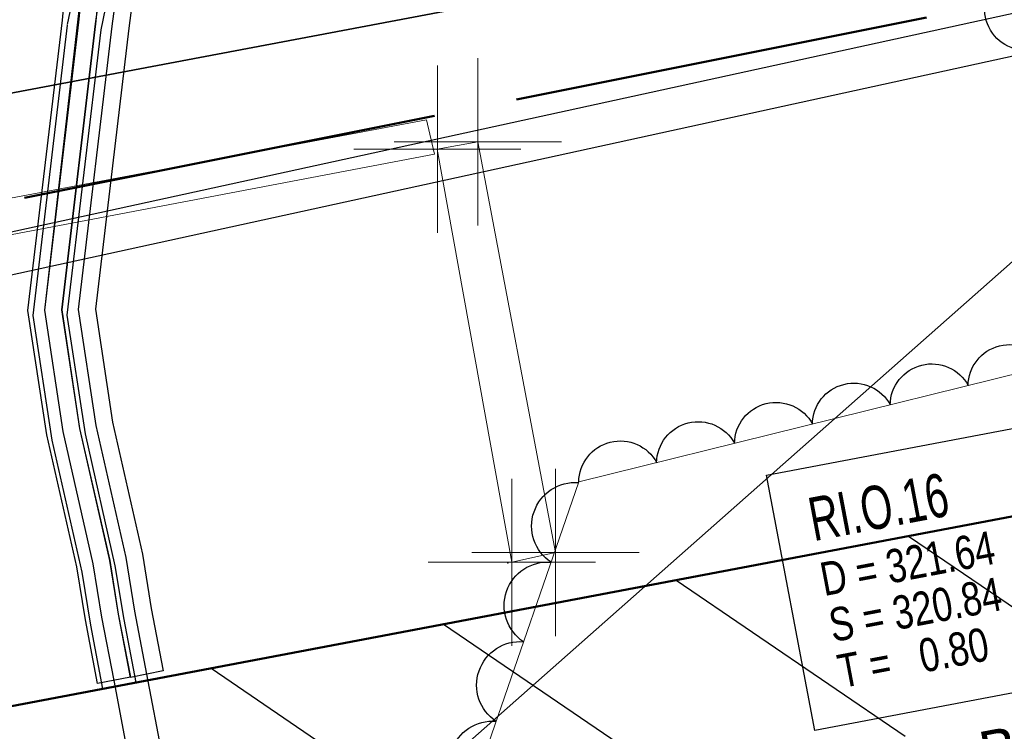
# Model space of a CAD drawing. Extents: x 3503752 to 3504470, y 5375172 to 5375556.
# Tile 9 of 77: x 3504222.39 to 3504228.28, y 5375383.42 to 5375387.68. Entities that reach past the tile are written whole.
import ezdxf

# ---------------------------------------------------------------- set-up
doc = ezdxf.new("R2010")
doc.units = 0
doc.header["$MEASUREMENT"] = 0
for name, pattern in [('202', [2.64, 1.75, -0.38, 0.13, -0.38]), ('33', [12, 4, -8]), ('4', [6, 2.5, -0.5, 2.5, -0.5])]:
    doc.linetypes.add(name, pattern=pattern)
for name, color, linetype in [('$_LISY_$_TMP', 7, 'Continuous'), ('4WB_DB-KANAL', 7, 'Continuous'), ('4WB_G_LEITUNG', 7, 'Continuous'), ('4WB_G_SCHUTZROHR', 7, 'Continuous'), ('4WB_WV_LEITUNG', 7, 'Continuous'), ('4WB_WV_SCHUTZROH', 7, 'Continuous'), ('68_BL_KANALPKT', 7, 'Continuous'), ('_4WP_ALLGEMEIN', 7, 'Continuous'), ('_4WP_DB_KAB_ABBR', 7, 'Continuous'), ('_4WP_KANCAD-T', 7, 'Continuous'), ('_4WP_NEUEGRENZE', 7, 'Continuous'), ('_4WP_STADT_FTT3', 7, 'Continuous'), ('K_GEBAEUDE', 7, 'Continuous'), ('PUNKTHOEHENATTDEF', 7, 'Continuous'), ('PUNKTNUMMERNATTDEF', 7, 'Continuous'), ('PUNKTSPEZIFIKATION', 7, 'Continuous'), ('V_ENTWR', 7, 'Continuous'), ('V_TREPPE', 7, 'Continuous'), ('VL_LEERROHR', 7, 'Continuous')]:
    doc.layers.add(name, color=color, linetype=linetype)
doc.styles.add('101', font='TXT', dxfattribs={"width": 0.7, "height": 0.26})
doc.styles.add('102', font='TXT', dxfattribs={"width": 0.8, "height": 0.2})
doc.styles.add('121', font='ARIAL.TTF', dxfattribs={"height": 0.24})

# ---------------------------------------------------------------- blocks, each defined once
blk = doc.blocks.new('_X71')
at = {"color": 252, "linetype": 'Continuous', "lineweight": 25}
for p, q in [((50.8193, 24.2585), (52.1879, 23.327)), ((49.4291, 23.995), (50.7996, 23.0622)), ((48.0389, 23.7315), (49.4113, 22.7975)), ((46.6487, 23.468), (48.7495, 22.0383))]:
    blk.add_line(p, q, dxfattribs=at)
blk = doc.blocks.new('PUNKT')
blk.add_point((0, 0))
at = {"layer": 'PUNKTHOEHENATTDEF', "linetype": 'Continuous', "flags": 1}
blk.add_attdef('PUNKTHOEHE', (1, -0.5), '', height=0.8, dxfattribs=at)
at = {"layer": 'PUNKTNUMMERNATTDEF', "linetype": 'Continuous', "flags": 1}
blk.add_attdef('PUNKTNUMMER', (1, 0.5), '', height=0.8, dxfattribs=at)
at = {"layer": 'PUNKTSPEZIFIKATION', "linetype": 'Continuous', "flags": 1}
blk.add_attdef('PUNKTSPEZIFIKATION', (1, -1.5), '', height=0.8, dxfattribs=at)
blk = doc.blocks.new('2024')
at = {"color": 42, "linetype": 'Continuous', "lineweight": 13}
for p, q in [((0.000302, 0.999644), (0.000302, -1.000356)), ((-0.999698, -0.000356), (1.000302, -0.000356))]:
    blk.add_line(p, q, dxfattribs=at)
blk = doc.blocks.new('ALG_00201')
at = {"color": 6, "linetype": 'Continuous', "lineweight": 25}
blk.add_lwpolyline([(-0.998498, -0.002532, -0.774313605), (1.001502, -0.002532)], format="xyb", dxfattribs=at)

msp = doc.modelspace()

# ---------------------------------------------------------------- linework, layer by layer
at = {"layer": '4WB_DB-KANAL', "color": 7, "linetype": 'Continuous', "lineweight": 25}
for p, q in [((3504206.258, 5375382.8928), (3504229.6837, 5375388.0117)), ((3504206.3114, 5375382.6486), (3504229.7344, 5375387.7669))]:
    msp.add_line(p, q, dxfattribs=at)
at = {"layer": '4WB_G_LEITUNG', "color": 6, "linetype": 'Continuous', "lineweight": 25}
msp.add_lwpolyline([(3504223.2474, 5375383.2726), (3504223.1544, 5375383.7626), (3504223.0824, 5375384.1386), (3504223.0304, 5375384.4606), (3504222.8514, 5375385.2506), (3504222.7464, 5375385.9426), (3504222.9474, 5375387.6386), (3504223.0994, 5375388.7546), (3504223.1734, 5375389.0866)], dxfattribs=at)
at = {"layer": '4WB_G_SCHUTZROHR', "color": 250, "linetype": '202', "lineweight": 25}
msp.add_lwpolyline([(3504223.0564, 5375383.7436), (3504222.9844, 5375384.1216), (3504222.9324, 5375384.4416), (3504222.7534, 5375385.2316), (3504222.6454, 5375385.9406), (3504222.8484, 5375387.6516), (3504223.0004, 5375388.7676), (3504223.1984, 5375388.7416), (3504223.0464, 5375387.6256), (3504222.8474, 5375385.9446), (3504222.9494, 5375385.2696), (3504223.1284, 5375384.4796), (3504223.1804, 5375384.1556), (3504223.2524, 5375383.7816), (3504223.0564, 5375383.7436)], dxfattribs=at)
at = {"layer": '4WB_G_SCHUTZROHR', "color": 30, "linetype": 'Continuous', "lineweight": 25}
msp.add_lwpolyline([(3504223.1544, 5375383.7626), (3504223.0824, 5375384.1386), (3504223.0304, 5375384.4606), (3504222.8514, 5375385.2506), (3504222.7464, 5375385.9426), (3504222.9474, 5375387.6386), (3504223.0994, 5375388.7546)], dxfattribs=at)
at = {"layer": '4WB_WV_LEITUNG', "color": 4, "linetype": 'Continuous', "lineweight": 25}
msp.add_lwpolyline([(3504223.0504, 5375383.2356), (3504222.9584, 5375383.7256), (3504222.8854, 5375384.1036), (3504222.8344, 5375384.4226), (3504222.6544, 5375385.2136), (3504222.5444, 5375385.9396), (3504222.8014, 5375388.1866), (3504222.8104, 5375388.4266), (3504222.9364, 5375388.9166)], dxfattribs=at)
at = {"layer": '4WB_WV_LEITUNG', "color": 250, "linetype": '202', "lineweight": 25}
msp.add_lwpolyline([(3504222.8604, 5375383.7066), (3504222.7874, 5375384.0866), (3504222.7364, 5375384.4036), (3504222.5564, 5375385.1946), (3504222.4434, 5375385.9376), (3504222.6494, 5375387.6736), (3504222.7014, 5375388.1936), (3504222.7104, 5375388.4306), (3504222.9104, 5375388.4226), (3504222.9014, 5375388.1796), (3504222.8474, 5375387.6516), (3504222.6454, 5375385.9416), (3504222.7524, 5375385.2326), (3504222.9324, 5375384.4416), (3504222.9834, 5375384.1206), (3504223.0564, 5375383.7446), (3504222.8604, 5375383.7066)], dxfattribs=at)
at = {"layer": '4WB_WV_SCHUTZROH', "color": 143, "linetype": 'Continuous', "lineweight": 25}
msp.add_lwpolyline([(3504222.9584, 5375383.7256), (3504222.8854, 5375384.1036), (3504222.8344, 5375384.4226), (3504222.6544, 5375385.2136), (3504222.5444, 5375385.9396), (3504222.7484, 5375387.6626), (3504222.8014, 5375388.1866), (3504222.8104, 5375388.4266)], dxfattribs=at)
at = {"layer": '_4WP_ALLGEMEIN', "color": 6, "linetype": '33', "lineweight": 13}
msp.add_polyline3d([(3504228.8041, 5375395.185, 0), (3504235.1599, 5375389.3466, 0), (3504236.0397, 5375384.0914, 0), (3504232.8689, 5375381.5497, 0), (3504226.0327, 5375380.2564, 0), (3504224.9137, 5375382.5289, 0), (3504225.7371, 5375384.9123, 0), (3504229.4693, 5375385.8361, 0), (3504225.5164, 5375392.5107, 0), (3504225.569, 5375394.6491, 0), (3504228.8041, 5375395.185, 0)], dxfattribs=at)
at = {"layer": '_4WP_DB_KAB_ABBR', "color": 30, "linetype": 'Continuous', "lineweight": 35}
msp.add_lwpolyline([(3504420.4946, 5375403.7316), (3504413.6551, 5375409.9879), (3504406.374, 5375416.8343), (3504397.0011, 5375418.41), (3504393.7829, 5375418.578), (3504390.8301, 5375418.4491), (3504388.9831, 5375418.1998), (3504379.7082, 5375416.4705), (3504376.1342, 5375415.794), (3504359.7279, 5375412.4472), (3504332.0048, 5375407.3546), (3504301.4858, 5375401.4031), (3504264.2321, 5375394.5601), (3504239.2913, 5375390.4386), (3504216.7671, 5375386.1858), (3504199.6597, 5375382.9596), (3504171.801, 5375377.8003)], dxfattribs=at)
at = {"layer": '_4WP_KANCAD-T', "color": 7, "linetype": 'Continuous', "lineweight": 25}
msp.add_line((3504229.9184, 5375387.6349), (3504223.9312, 5375382.3426), dxfattribs=at)
at = {"layer": '_4WP_KANCAD-T', "color": 7, "linetype": 'Continuous', "lineweight": 18}
msp.add_lwpolyline([(3504226.8597, 5375384.9533), (3504228.8247, 5375385.3259), (3504229.1142, 5375383.7991), (3504227.1492, 5375383.4265), (3504226.8597, 5375384.9533)], dxfattribs=at)
at = {"layer": '_4WP_KANCAD-T', "color": 1, "linetype": 'Continuous', "lineweight": 25}
msp.add_lwpolyline([(3504226.8597, 5375384.9533), (3504228.8247, 5375385.3259), (3504229.1142, 5375383.7991), (3504227.1492, 5375383.4265), (3504226.8597, 5375384.9533)], dxfattribs=at)
at = {"layer": '_4WP_NEUEGRENZE', "color": 7, "linetype": '4', "lineweight": 50}
msp.add_lwpolyline([(3504100.614, 5375362.9722), (3504146.0616, 5375371.5359), (3504145.468, 5375374.7094), (3504168.8828, 5375379.1448), (3504169.4688, 5375376.0325), (3504232.8695, 5375388.699), (3504233.3636, 5375386.0501), (3504241.5001, 5375387.5801), (3504267.4886, 5375392.4669), (3504286.7956, 5375396.0974), (3504304.7567, 5375399.4748), (3504315.022, 5375401.405)], dxfattribs=at)
at = {"layer": 'K_GEBAEUDE', "color": 252, "linetype": 'Continuous', "lineweight": 50}
msp.add_lwpolyline([(3504206.96, 5375381.16), (3504207.8, 5375381.32), (3504207.95, 5375380.58), (3504220.97, 5375383.06), (3504220.91, 5375383.35), (3504221.64, 5375383.48), (3504221.65, 5375383.44), (3504230.25, 5375385.07), (3504230.24, 5375385.12), (3504230.97, 5375385.26), (3504231.11, 5375384.53), (3504231.05, 5375384.52), (3504231.77, 5375380.75), (3504233.47, 5375371.8), (3504233.52, 5375371.81), (3504233.65, 5375371.13), (3504233.66, 5375371.08), (3504232.93, 5375370.94), (3504232.92, 5375370.99), (3504210.56, 5375366.74)], dxfattribs=at)
msp.add_lwpolyline([(3504206.96, 5375381.16), (3504207.8, 5375381.32), (3504207.95, 5375380.58), (3504220.97, 5375383.06), (3504220.91, 5375383.35), (3504221.64, 5375383.48), (3504221.65, 5375383.44), (3504230.25, 5375385.07), (3504230.24, 5375385.12), (3504230.97, 5375385.26), (3504231.11, 5375384.53), (3504231.05, 5375384.52), (3504231.77, 5375380.75), (3504233.47, 5375371.8), (3504233.52, 5375371.81), (3504233.65, 5375371.13), (3504233.66, 5375371.08), (3504232.93, 5375370.94), (3504232.92, 5375370.99), (3504210.56, 5375366.74)], dxfattribs=at)
at = {"layer": 'V_ENTWR', "color": 250, "linetype": 'Continuous', "lineweight": 13}
for p, q in [((3504224.8914, 5375386.9024, 321.7084), (3504225.1336, 5375386.9464, 321.7092)), ((3504224.8914, 5375386.9024, 321.7084), (3504225.1336, 5375386.9464, 321.7092)), ((3504225.3362, 5375384.4318, 321.7725), (3504224.8914, 5375386.9024, 321.7084)), ((3504225.3362, 5375384.4318, 321.7725), (3504224.8914, 5375386.9024, 321.7084)), ((3504225.1336, 5375386.9464, 321.7092), (3504225.5977, 5375384.4908, 321.7735)), ((3504225.1336, 5375386.9464, 321.7092), (3504225.5977, 5375384.4908, 321.7735)), ((3504225.5977, 5375384.4908, 321.7735), (3504225.3362, 5375384.4318, 321.7725)), ((3504225.5977, 5375384.4908, 321.7735), (3504225.3362, 5375384.4318, 321.7725))]:
    msp.add_line(p, q, dxfattribs=at)
at = {"layer": 'V_TREPPE', "color": 250, "linetype": 'Continuous', "lineweight": 13}
for p, q in [((3504214.0402, 5375385.0404, 322.3976), (3504224.8259, 5375387.0787, 321.8262)), ((3504214.0402, 5375385.0404, 322.3976), (3504224.8259, 5375387.0787, 321.8262)), ((3504224.8259, 5375387.0787, 321.8262), (3504224.8739, 5375386.8728, 321.8399)), ((3504224.8259, 5375387.0787, 321.8262), (3504224.8739, 5375386.8728, 321.8399)), ((3504224.8739, 5375386.8728, 321.8399), (3504213.8205, 5375384.7683, 322.4198)), ((3504224.8739, 5375386.8728, 321.8399), (3504213.8205, 5375384.7683, 322.4198))]:
    msp.add_line(p, q, dxfattribs=at)
at = {"layer": 'VL_LEERROHR', "color": 250, "linetype": '202', "lineweight": 25}
msp.add_lwpolyline([(3504223.163, 5375389.01), (3504222.879, 5375387.616), (3504222.677, 5375385.91), (3504222.785, 5375385.2), (3504222.964, 5375384.41), (3504223.016, 5375384.09), (3504223.088, 5375383.713), (3504222.892, 5375383.675), (3504222.819, 5375384.055), (3504222.768, 5375384.372), (3504222.588, 5375385.163), (3504222.475, 5375385.907), (3504222.681, 5375387.648), (3504222.967, 5375389.05), (3504223.163, 5375389.01)], dxfattribs=at)

# ---------------------------------------------------------------- block references
at = {"layer": '$_LISY_$_TMP', "color": 7}
for p, xscale, yscale, rotation in [((3504228.3598, 5375387.7096), 0.2424143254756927, 0.2424143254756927, 120.6349639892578), ((3504228.2978, 5375385.5462), 0.2403001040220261, 0.2403001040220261, 13.90268411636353), ((3504227.8322, 5375385.4309), 0.2403001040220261, 0.2403001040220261, 13.90268411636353), ((3504227.3667, 5375385.3157), 0.2403001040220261, 0.2403001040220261, 13.90268411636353), ((3504226.9011, 5375385.2005), 0.2403001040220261, 0.2403001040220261, 13.90268411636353), ((3504226.4356, 5375385.0852), 0.2403001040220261, 0.2403001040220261, 13.90268411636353), ((3504225.97, 5375384.97), 0.2403001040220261, 0.2403001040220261, 13.90268411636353), ((3504225.6533, 5375384.6699), 0.2521698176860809, 0.2521698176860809, 70.94177627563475), ((3504225.489, 5375384.1941), 0.2521698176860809, 0.2521698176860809, 70.94177627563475), ((3504225.3246, 5375383.7184), 0.2521698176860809, 0.2521698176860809, 70.94177627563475), ((3504225.1603, 5375383.2426), 0.2521698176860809, 0.2521698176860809, 70.94177627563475)]:
    msp.add_blockref('ALG_00201', p, dxfattribs=dict(at, xscale=xscale, yscale=yscale, rotation=rotation))
at = {"layer": '68_BL_KANALPKT', "color": 7, "xscale": 0.5, "yscale": 0.5}
for name, p in [('2024', (3504225.1336, 5375386.9464)), ('2024', (3504224.8914, 5375386.9024)), ('PUNKT', (3504224.8689, 5375386.8999)), ('PUNKT', (3504225.1111, 5375386.9439)), ('2024', (3504225.5977, 5375384.4908)), ('2024', (3504225.3362, 5375384.4318)), ('PUNKT', (3504225.5752, 5375384.4883)), ('PUNKT', (3504225.3137, 5375384.4293))]:
    msp.add_blockref(name, p, dxfattribs=at)
at = {"layer": 'K_GEBAEUDE'}
msp.add_blockref('_X71', (3504176.89, 5375360.33), dxfattribs=at)

# ---------------------------------------------------------------- texts
at = {"layer": '_4WP_KANCAD-T', "color": 1, "linetype": 'Continuous'}
for s, height, style, width, p in [('RI.O.16', 0.26, '101', 0.7, (3504227.1419, 5375384.5572)), ('D = 321.64', 0.2, '102', 0.8, (3504227.2041, 5375384.2291)), ('S = 320.84', 0.2, '102', 0.8, (3504227.2563, 5375383.954)), ('T =   0.80', 0.2, '102', 0.8, (3504227.3085, 5375383.6789))]:
    msp.add_text(s, height=height, rotation=10.737, dxfattribs=dict(at, style=style, width=width)).set_placement(p)
at = {"layer": '_4WP_STADT_FTT3', "color": 1, "linetype": 'Continuous', "style": '121'}
msp.add_text('FTTB-Anschluss Bahnhof.Lage', height=0.24, rotation=10.79784, dxfattribs=at).set_placement((3504225.6352, 5375382.695))

doc.saveas('drawing.dxf')
